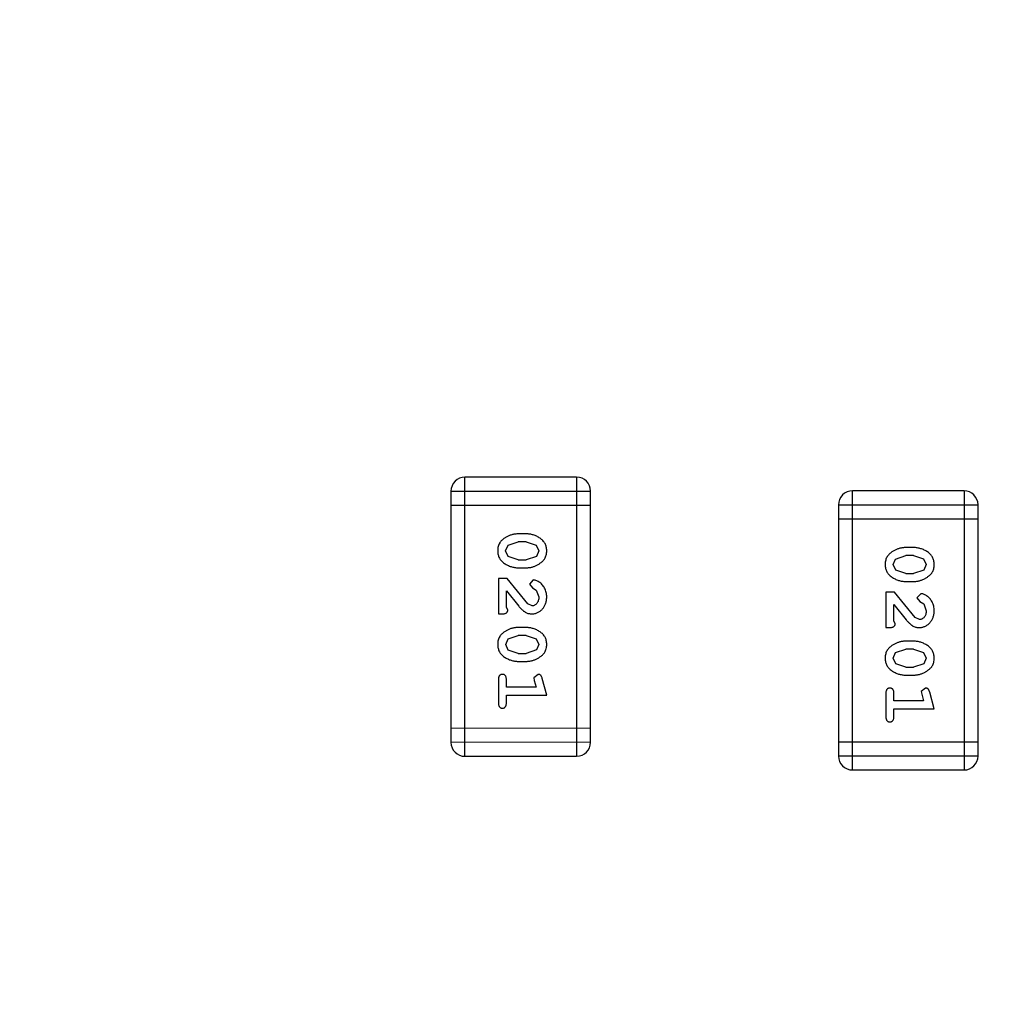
# Model space of a CAD drawing. Header units: millimetres. Extents: x -49 to 165, y -182 to -55.
# Tile 61 of 93: x 138.75 to 140.88, y -133.91 to -131.76. Entities that reach past the tile are written whole.
import ezdxf

# ---------------------------------------------------------------- set-up
doc = ezdxf.new("R2010")
doc.units = ezdxf.units.MM
doc.header["$LTSCALE"] = 1.21
doc.header["$MEASUREMENT"] = 0
doc.header["$PDMODE"] = 3
doc.header["$PDSIZE"] = 0.3125
doc.layers.get('0').update_dxf_attribs({"linetype": 'CONTINUOUS'})
doc.layers.get('DEFPOINTS').update_dxf_attribs({"linetype": 'CONTINUOUS'})
doc.layers.add('Dim', color=3, linetype='CONTINUOUS', lineweight=25)
doc.styles.get("Standard").update_dxf_attribs({"font": 'txt', "width": 0.8})
doc.dimstyles.get("Standard").update_dxf_attribs({"dimtxt": 0.15625, "dimasz": 0.1875, "dimexe": 0.125, "dimexo": 0.0625, "dimgap": 0.09, "dimtad": 0, "dimtih": 1, "dimtoh": 1, "dimzin": 4, "dimdsep": 46, "dimtxsty": 'Standard', "dimblk": '_FILLED', "dimblk1": '_FILLED', "dimblk2": '_FILLED', "dimcen": 0.09, "dimazin": 1, "dimtp": 0.01, "dimtm": 0.01, "dimtfac": 1, "dimtofl": 0, "dimtmove": 0, "dimatfit": 3, "dimldrblk": '_FILLED', "dimfxl": 1, "dimtolj": 1, "dimtzin": 4, "dimarcsym": 0})

# ---------------------------------------------------------------- blocks, each defined once
blk = doc.blocks.new('_FILLED')
at = {"color": 0, "linetype": 'ByBlock'}
blk.add_solid([(0, 0), (-1, 0.1667), (-1, -0.1667)], dxfattribs=at)
blk = doc.blocks.new('*D78')
at = {"layer": 'DEFPOINTS', "color": 0}
for p in [(146.8002, -131.0672), (123.0081, -153.3778), (123.0081, -165.0068)]:
    blk.add_point(p, dxfattribs=at)
at = {"layer": 'Dim', "color": 0, "lineweight": -2}
for p, q in [((146.8002, -131.1297), (146.8002, -165.1318)), ((123.0081, -153.4403), (123.0081, -165.1318)), ((124.5081, -165.0068), (133.0142, -165.0068)), ((145.3002, -165.0068), (136.7942, -165.0068))]:
    blk.add_line(p, q, dxfattribs=at)
at = {"layer": 'Dim', "color": 0, "lineweight": -2, "xscale": 1.5, "yscale": 1.5, "zscale": 1.5, "rotation": 180}
blk.add_blockref('_FILLED', (123.0081, -165.0068), dxfattribs=at)
at = {"layer": 'Dim', "color": 0, "lineweight": -2, "xscale": 1.5, "yscale": 1.5, "zscale": 1.5}
blk.add_blockref('_FILLED', (146.8002, -165.0068), dxfattribs=at)
at = {"layer": 'Dim', "color": 0, "insert": (134.9042, -165.0068), "char_height": 1.5, "attachment_point": 5, "line_spacing_factor": 1.5}
blk.add_mtext('\\A1;23.8', dxfattribs=at)
blk = doc.blocks.new('*D80')
at = {"layer": 'DEFPOINTS', "color": 0}
for p in [(95.7094, -126.5744), (123.0081, -126.5744), (150.6978, -126.5744), (95.977, -134.8087), (104.0987, -139.2733)]:
    blk.add_point(p, dxfattribs=at)
at = {"layer": 'Dim', "color": 0, "lineweight": -2}
for p, q in [((95.6469, -126.5744), (94.6256, -126.5744)), ((104.0468, -139.3081), (99.4459, -142.398))]:
    blk.add_line(p, q, dxfattribs=at)
for start, end in [(183.04181, 193.91939), (199.96454, 210.84213)]:
    blk.add_arc((123.0081, -126.5744), 28.2575, start, end, dxfattribs=at)
at = {"layer": 'Dim', "color": 0, "lineweight": -2, "xscale": 1.5, "yscale": 1.5, "zscale": 1.5}
for p, rotation in [((94.7506, -126.5744), 91.52090279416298), ((99.5496, -142.3283), 302.3630280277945)]:
    blk.add_blockref('_FILLED', p, dxfattribs=dict(at, rotation=rotation))
at = {"layer": 'Dim', "color": 0, "insert": (95.977, -134.8087), "char_height": 1.5, "attachment_point": 5, "rotation": 286.942}
blk.add_mtext('\\A1;34%%d', dxfattribs=at)

msp = doc.modelspace()

# ---------------------------------------------------------------- linework, layer by layer
at = {"color": 6, "linetype": 'Continuous'}
for p, q in [((139.9614, -132.7578), (139.7176, -132.7578)), ((139.7176, -133.3674), (139.7176, -132.7578)), ((139.9614, -132.7578), (139.9614, -133.3674)), ((139.6871, -132.7883), (139.9919, -132.7883)), ((139.6871, -132.7883), (139.6871, -133.337)), ((139.9919, -133.3369), (139.9919, -132.7883)), ((140.8074, -132.7877), (140.5636, -132.7878)), ((140.5636, -133.3974), (140.5636, -132.7878)), ((140.8074, -132.7877), (140.8075, -133.3973)), ((139.6871, -132.8188), (139.9919, -132.8188)), ((140.5331, -132.8182), (140.8379, -132.8182)), ((140.5331, -132.8182), (140.5331, -133.3669)), ((140.8379, -133.3669), (140.8379, -132.8182)), ((140.5331, -132.8487), (140.8379, -132.8487)), ((139.8515, -132.8817), (139.8338, -132.8817)), ((139.8117, -132.9067), (139.834, -132.899)), ((139.8512, -132.899), (139.834, -132.899)), ((139.8512, -132.899), (139.873, -132.9063)), ((139.8064, -132.9188), (139.8117, -132.9067)), ((139.8123, -132.9311), (139.8064, -132.9188)), ((139.873, -132.9063), (139.8788, -132.9186)), ((139.8788, -132.9186), (139.8735, -132.9308)), ((140.6975, -132.9116), (140.6798, -132.9116)), ((139.834, -132.9383), (139.8123, -132.9311)), ((139.834, -132.9383), (139.8512, -132.9383)), ((139.8735, -132.9308), (139.8512, -132.9383)), ((140.6525, -132.9487), (140.6577, -132.9366)), ((140.6577, -132.9366), (140.68, -132.9289)), ((140.6972, -132.9289), (140.68, -132.9289)), ((140.6972, -132.9289), (140.719, -132.9362)), ((140.719, -132.9362), (140.7248, -132.9486)), ((139.8338, -132.9556), (139.8515, -132.9556)), ((140.6583, -132.961), (140.6525, -132.9487)), ((140.68, -132.9683), (140.6583, -132.961)), ((140.7195, -132.9607), (140.6972, -132.9683)), ((140.7248, -132.9486), (140.7195, -132.9607)), ((139.8096, -132.9792), (139.7907, -132.9792)), ((139.7907, -132.9792), (139.7907, -133.0563)), ((139.8546, -133.0343), (139.8096, -132.9792)), ((139.8668, -132.9824), (139.8584, -132.9912)), ((140.6798, -132.9856), (140.6975, -132.9856)), ((140.68, -132.9683), (140.6972, -132.9683)), ((139.808, -133.0422), (139.808, -133.006)), ((139.808, -133.006), (139.8351, -133.0396)), ((139.8584, -132.9912), (139.8649, -132.9997)), ((139.8649, -132.9997), (139.8734, -133.0047)), ((139.8734, -133.0047), (139.8788, -133.0195)), ((140.6556, -133.0092), (140.6367, -133.0092)), ((140.6367, -133.0092), (140.6367, -133.0863)), ((140.7006, -133.0642), (140.6556, -133.0092)), ((140.7128, -133.0123), (140.7044, -133.0211)), ((140.7044, -133.0211), (140.7109, -133.0296)), ((140.7109, -133.0296), (140.7194, -133.0346)), ((139.8112, -133.0477), (139.808, -133.0422)), ((139.8643, -133.039), (139.8546, -133.0343)), ((140.654, -133.0721), (140.654, -133.0359)), ((140.654, -133.0359), (140.6811, -133.0695)), ((140.7194, -133.0346), (140.7248, -133.0495)), ((139.7907, -133.0563), (139.7986, -133.0563)), ((140.6572, -133.0776), (140.654, -133.0721)), ((140.7103, -133.069), (140.7006, -133.0642)), ((139.8515, -133.0862), (139.8338, -133.0862)), ((140.6367, -133.0863), (140.6446, -133.0863)), ((139.8065, -133.1233), (139.8117, -133.1112)), ((139.8117, -133.1112), (139.834, -133.1035)), ((139.8512, -133.1035), (139.834, -133.1035)), ((139.8512, -133.1035), (139.873, -133.1108)), ((139.873, -133.1108), (139.8788, -133.1231)), ((140.6975, -133.1162), (140.6798, -133.1162)), ((139.8123, -133.1356), (139.8065, -133.1233)), ((139.834, -133.1429), (139.8123, -133.1356)), ((139.8735, -133.1353), (139.8513, -133.1429)), ((139.8788, -133.1231), (139.8735, -133.1353)), ((140.6578, -133.1411), (140.6801, -133.1335)), ((140.6973, -133.1335), (140.6801, -133.1335)), ((140.6973, -133.1335), (140.719, -133.1407)), ((139.8338, -133.1602), (139.8515, -133.1602)), ((139.834, -133.1429), (139.8513, -133.1429)), ((140.6525, -133.1532), (140.6578, -133.1411)), ((140.6583, -133.1655), (140.6525, -133.1532)), ((140.719, -133.1407), (140.7248, -133.1531)), ((140.7248, -133.1531), (140.7196, -133.1652)), ((140.6801, -133.1728), (140.6583, -133.1655)), ((140.6801, -133.1728), (140.6973, -133.1728)), ((140.7196, -133.1652), (140.6973, -133.1728)), ((139.7907, -133.1995), (139.7907, -133.2514)), ((139.808, -133.2168), (139.808, -133.1995)), ((139.8771, -133.1885), (139.8678, -133.1964)), ((139.8678, -133.1964), (139.8689, -133.2018)), ((139.8689, -133.2018), (139.873, -133.2168)), ((139.8961, -133.2341), (139.8863, -133.1975)), ((140.6798, -133.1901), (140.6975, -133.1901)), ((139.873, -133.2168), (139.808, -133.2168)), ((140.7231, -133.2184), (140.7138, -133.2263)), ((139.808, -133.2341), (139.8961, -133.2341)), ((139.808, -133.2514), (139.808, -133.2341)), ((140.6367, -133.2294), (140.6368, -133.2813)), ((140.6541, -133.2467), (140.6541, -133.2294)), ((140.719, -133.2467), (140.6541, -133.2467)), ((140.7138, -133.2263), (140.7149, -133.2317)), ((140.7149, -133.2317), (140.719, -133.2467)), ((140.7422, -133.264), (140.7323, -133.2274)), ((140.6541, -133.264), (140.7422, -133.264)), ((140.6541, -133.2813), (140.6541, -133.264)), ((139.9919, -133.3064), (139.6871, -133.3065)), ((139.9919, -133.3369), (139.6871, -133.337)), ((140.8379, -133.3364), (140.5331, -133.3364)), ((139.7176, -133.3674), (139.9614, -133.3674)), ((140.8379, -133.3669), (140.5331, -133.3669)), ((140.5636, -133.3974), (140.8075, -133.3973))]:
    msp.add_line(p, q, dxfattribs=at)
at = {"color": 7, "linetype": 'Continuous'}
msp.add_arc((123.0081, -126.5744), 24.48, 100.97933, 79.01595, dxfattribs=at)
at = {"color": 6, "linetype": 'Continuous'}
for centre, start, end in [((139.7176, -132.7883), 90.0045, 180.0045), ((139.9614, -132.7883), 0.0045, 90.0045), ((140.5636, -132.8182), 90.0045, 180.0045), ((140.8074, -132.8182), 0.0045, 90.0045), ((139.7176, -133.337), 180.0045, 270.0045), ((139.9614, -133.3369), 270.0045, 0.0045), ((140.5636, -133.3669), 180.0045, 270.0045), ((140.8074, -133.3669), 270.0045, 0.0045)]:
    msp.add_arc(centre, 0.0305, start, end, dxfattribs=at)
for points, knots in [([(139.8338, -132.8817), (139.8327, -132.8817), (139.8306, -132.8818), (139.8274, -132.8821), (139.8242, -132.8826), (139.8212, -132.8833), (139.8181, -132.8841), (139.8151, -132.8853), (139.8122, -132.8865), (139.8093, -132.888), (139.8065, -132.8896), (139.804, -132.8912), (139.8017, -132.8928), (139.7996, -132.8945), (139.7977, -132.8962), (139.796, -132.8979), (139.7946, -132.8996), (139.793, -132.902), (139.7914, -132.9052), (139.7901, -132.9094), (139.7893, -132.9139), (139.7892, -132.9171), (139.7891, -132.9188)], [0, 0, 0, 0, 0.049886, 0.09882, 0.148132, 0.19689, 0.246038, 0.295176, 0.345305, 0.395692, 0.445312, 0.491875, 0.535813, 0.577009, 0.616081, 0.652689, 0.687585, 0.720206, 0.785062, 0.85223, 0.923759, 1, 1, 1, 1]), ([(139.8961, -132.9185), (139.8961, -132.9171), (139.896, -132.9143), (139.8953, -132.9102), (139.8942, -132.9063), (139.8926, -132.9028), (139.8905, -132.8995), (139.888, -132.8964), (139.885, -132.8936), (139.8817, -132.8912), (139.8781, -132.889), (139.8744, -132.887), (139.8707, -132.8854), (139.8669, -132.8841), (139.8631, -132.883), (139.8593, -132.8823), (139.8554, -132.8818), (139.8528, -132.8817), (139.8515, -132.8817)], [0, 0, 0, 0, 0.06692, 0.130834, 0.19258, 0.252759, 0.312631, 0.373411, 0.436359, 0.501894, 0.568244, 0.632472, 0.69556, 0.757163, 0.818592, 0.878885, 0.939235, 1, 1, 1, 1]), ([(139.7891, -132.9188), (139.7892, -132.9202), (139.7893, -132.923), (139.79, -132.9271), (139.7911, -132.9309), (139.7927, -132.9345), (139.7947, -132.9378), (139.7972, -132.9409), (139.8002, -132.9437), (139.8036, -132.9461), (139.8072, -132.9483), (139.8108, -132.9503), (139.8145, -132.9519), (139.8183, -132.9533), (139.8221, -132.9543), (139.826, -132.9551), (139.8298, -132.9556), (139.8325, -132.9556), (139.8338, -132.9556)], [0, 0, 0, 0, 0.067217, 0.131051, 0.19272, 0.252824, 0.312745, 0.373449, 0.436041, 0.501494, 0.567761, 0.632087, 0.695096, 0.757109, 0.817993, 0.878657, 0.939311, 1, 1, 1, 1]), ([(139.8515, -132.9556), (139.8526, -132.9556), (139.8547, -132.9556), (139.8579, -132.9553), (139.8611, -132.9548), (139.8642, -132.9541), (139.8672, -132.9532), (139.8702, -132.9521), (139.8732, -132.9508), (139.8761, -132.9493), (139.8788, -132.9477), (139.8814, -132.946), (139.8837, -132.9444), (139.8858, -132.9427), (139.8876, -132.941), (139.8893, -132.9393), (139.8907, -132.9375), (139.8923, -132.9352), (139.8939, -132.932), (139.8952, -132.9278), (139.896, -132.9233), (139.8961, -132.9201), (139.8961, -132.9185)], [0, 0, 0, 0, 0.049855, 0.099516, 0.148482, 0.19758, 0.246804, 0.296268, 0.346517, 0.397047, 0.446826, 0.49336, 0.537801, 0.579207, 0.617974, 0.654833, 0.689171, 0.722088, 0.786392, 0.853518, 0.924186, 1, 1, 1, 1]), ([(140.6798, -132.9116), (140.6787, -132.9117), (140.6766, -132.9117), (140.6734, -132.912), (140.6703, -132.9125), (140.6672, -132.9132), (140.6641, -132.9141), (140.6611, -132.9152), (140.6582, -132.9164), (140.6553, -132.9179), (140.6525, -132.9195), (140.65, -132.9211), (140.6477, -132.9228), (140.6456, -132.9244), (140.6437, -132.9261), (140.6421, -132.9278), (140.6406, -132.9296), (140.639, -132.9319), (140.6374, -132.9351), (140.6361, -132.9393), (140.6353, -132.9439), (140.6352, -132.947), (140.6352, -132.9487)], [0, 0, 0, 0, 0.049886, 0.09882, 0.148132, 0.19689, 0.246038, 0.295176, 0.345305, 0.395692, 0.445312, 0.491875, 0.535813, 0.577009, 0.616081, 0.652689, 0.687585, 0.720206, 0.785062, 0.85223, 0.923759, 1, 1, 1, 1]), ([(140.7421, -132.9484), (140.7421, -132.947), (140.742, -132.9442), (140.7413, -132.9401), (140.7402, -132.9363), (140.7386, -132.9327), (140.7365, -132.9294), (140.734, -132.9263), (140.7311, -132.9236), (140.7277, -132.9211), (140.7241, -132.9189), (140.7204, -132.917), (140.7167, -132.9153), (140.7129, -132.914), (140.7091, -132.9129), (140.7053, -132.9122), (140.7014, -132.9117), (140.6988, -132.9117), (140.6975, -132.9116)], [0, 0, 0, 0, 0.06692, 0.130834, 0.19258, 0.252759, 0.312631, 0.373411, 0.436359, 0.501894, 0.568244, 0.632472, 0.69556, 0.757163, 0.818592, 0.878885, 0.939235, 1, 1, 1, 1]), ([(140.6352, -132.9487), (140.6352, -132.9501), (140.6353, -132.9529), (140.636, -132.957), (140.6371, -132.9609), (140.6387, -132.9645), (140.6407, -132.9678), (140.6432, -132.9708), (140.6462, -132.9736), (140.6496, -132.9761), (140.6532, -132.9783), (140.6568, -132.9802), (140.6606, -132.9819), (140.6643, -132.9832), (140.6681, -132.9843), (140.672, -132.985), (140.6759, -132.9855), (140.6785, -132.9856), (140.6798, -132.9856)], [0, 0, 0, 0, 0.067217, 0.131051, 0.19272, 0.252824, 0.312745, 0.373449, 0.436041, 0.501494, 0.567761, 0.632087, 0.695096, 0.757109, 0.817993, 0.878657, 0.939311, 1, 1, 1, 1]), ([(140.6975, -132.9856), (140.6986, -132.9856), (140.7007, -132.9855), (140.7039, -132.9852), (140.7071, -132.9847), (140.7102, -132.984), (140.7132, -132.9831), (140.7162, -132.982), (140.7192, -132.9807), (140.7221, -132.9792), (140.7248, -132.9776), (140.7274, -132.976), (140.7297, -132.9743), (140.7318, -132.9726), (140.7336, -132.9709), (140.7353, -132.9692), (140.7367, -132.9675), (140.7383, -132.9651), (140.7399, -132.9619), (140.7412, -132.9578), (140.742, -132.9532), (140.7421, -132.9501), (140.7421, -132.9484)], [0, 0, 0, 0, 0.049855, 0.099516, 0.148482, 0.19758, 0.246804, 0.296268, 0.346517, 0.397047, 0.446826, 0.49336, 0.537801, 0.579207, 0.617974, 0.654833, 0.689171, 0.722088, 0.786392, 0.853518, 0.924186, 1, 1, 1, 1]), ([(139.8961, -133.0196), (139.8961, -133.018), (139.8959, -133.0146), (139.8951, -133.0097), (139.8937, -133.0049), (139.8917, -133.0004), (139.8893, -132.9963), (139.8864, -132.9926), (139.8831, -132.9895), (139.8796, -132.987), (139.876, -132.985), (139.8727, -132.9835), (139.8696, -132.9826), (139.8677, -132.9825), (139.8668, -132.9824)], [0, 0, 0, 0, 0.098286, 0.193983, 0.289056, 0.384352, 0.477435, 0.566197, 0.652355, 0.737986, 0.818188, 0.887401, 0.94802, 1, 1, 1, 1]), ([(139.8634, -133.0563), (139.8645, -133.0563), (139.8667, -133.0562), (139.8699, -133.0558), (139.873, -133.0549), (139.876, -133.0538), (139.8788, -133.0523), (139.8816, -133.0506), (139.8841, -133.0484), (139.8866, -133.0461), (139.8888, -133.0434), (139.8908, -133.0406), (139.8924, -133.0375), (139.8938, -133.0343), (139.8948, -133.0309), (139.8956, -133.0273), (139.896, -133.0235), (139.8961, -133.021), (139.8961, -133.0196)], [0, 0, 0, 0, 0.060981, 0.120256, 0.178148, 0.236115, 0.293993, 0.352864, 0.413358, 0.476056, 0.539296, 0.602396, 0.665116, 0.728325, 0.792919, 0.859317, 0.928302, 1, 1, 1, 1]), ([(139.8788, -133.0195), (139.8788, -133.0209), (139.8787, -133.0236), (139.8778, -133.0274), (139.8765, -133.0308), (139.8745, -133.0337), (139.8723, -133.036), (139.8698, -133.0378), (139.8671, -133.0388), (139.8652, -133.039), (139.8643, -133.039)], [0, 0, 0, 0, 0.156344, 0.299348, 0.4327, 0.561, 0.682299, 0.791883, 0.89611, 1, 1, 1, 1]), ([(140.7421, -133.0496), (140.7421, -133.0479), (140.742, -133.0445), (140.7411, -133.0396), (140.7397, -133.0348), (140.7377, -133.0304), (140.7353, -133.0262), (140.7324, -133.0226), (140.7291, -133.0194), (140.7256, -133.0169), (140.722, -133.0149), (140.7187, -133.0135), (140.7157, -133.0125), (140.7137, -133.0124), (140.7128, -133.0123)], [0, 0, 0, 0, 0.098286, 0.193983, 0.289056, 0.384352, 0.477435, 0.566197, 0.652355, 0.737986, 0.818188, 0.887401, 0.94802, 1, 1, 1, 1]), ([(139.7986, -133.0563), (139.7997, -133.0563), (139.8016, -133.0563), (139.8043, -133.0558), (139.8066, -133.0552), (139.8083, -133.0541), (139.8096, -133.0528), (139.8105, -133.0513), (139.8111, -133.0495), (139.8112, -133.0483), (139.8112, -133.0477)], [0, 0, 0, 0, 0.1844, 0.34094, 0.473574, 0.586824, 0.690029, 0.789175, 0.890445, 1, 1, 1, 1]), ([(139.8351, -133.0396), (139.8358, -133.0404), (139.8373, -133.0421), (139.8395, -133.0445), (139.8417, -133.0466), (139.8436, -133.0485), (139.8455, -133.0501), (139.8473, -133.0515), (139.8489, -133.0526), (139.851, -133.0537), (139.8535, -133.0548), (139.8567, -133.0557), (139.86, -133.0562), (139.8622, -133.0563), (139.8634, -133.0563)], [0, 0, 0, 0, 0.103002, 0.197728, 0.285279, 0.365235, 0.437224, 0.502446, 0.560545, 0.611446, 0.707576, 0.80349, 0.900532, 1, 1, 1, 1]), ([(140.7094, -133.0863), (140.7105, -133.0862), (140.7127, -133.0861), (140.7159, -133.0857), (140.719, -133.0849), (140.722, -133.0837), (140.7249, -133.0823), (140.7276, -133.0805), (140.7302, -133.0784), (140.7326, -133.076), (140.7348, -133.0733), (140.7368, -133.0705), (140.7385, -133.0674), (140.7398, -133.0642), (140.7408, -133.0608), (140.7416, -133.0572), (140.7421, -133.0535), (140.7421, -133.0509), (140.7421, -133.0496)], [0, 0, 0, 0, 0.060981, 0.120256, 0.178148, 0.236115, 0.293993, 0.352864, 0.413358, 0.476056, 0.539296, 0.602396, 0.665116, 0.728325, 0.792919, 0.859317, 0.928302, 1, 1, 1, 1]), ([(140.7248, -133.0495), (140.7248, -133.0509), (140.7247, -133.0536), (140.7239, -133.0574), (140.7225, -133.0608), (140.7206, -133.0636), (140.7183, -133.066), (140.7158, -133.0677), (140.7131, -133.0687), (140.7112, -133.0689), (140.7103, -133.069)], [0, 0, 0, 0, 0.156344, 0.299348, 0.4327, 0.561, 0.682299, 0.791883, 0.89611, 1, 1, 1, 1]), ([(140.6811, -133.0695), (140.6819, -133.0704), (140.6833, -133.0721), (140.6856, -133.0744), (140.6877, -133.0765), (140.6897, -133.0784), (140.6915, -133.08), (140.6933, -133.0814), (140.6949, -133.0825), (140.697, -133.0836), (140.6995, -133.0847), (140.7027, -133.0856), (140.706, -133.0862), (140.7082, -133.0862), (140.7094, -133.0863)], [0, 0, 0, 0, 0.103002, 0.197728, 0.285279, 0.365235, 0.437224, 0.502446, 0.560545, 0.611446, 0.707576, 0.80349, 0.900532, 1, 1, 1, 1]), ([(139.8338, -133.0862), (139.8327, -133.0862), (139.8306, -133.0863), (139.8274, -133.0866), (139.8243, -133.0871), (139.8212, -133.0878), (139.8181, -133.0886), (139.8151, -133.0898), (139.8122, -133.091), (139.8093, -133.0925), (139.8066, -133.0941), (139.804, -133.0957), (139.8017, -133.0974), (139.7996, -133.099), (139.7977, -133.1007), (139.7961, -133.1024), (139.7946, -133.1041), (139.793, -133.1065), (139.7914, -133.1097), (139.7901, -133.1139), (139.7893, -133.1184), (139.7892, -133.1216), (139.7892, -133.1233)], [0, 0, 0, 0, 0.049886, 0.09882, 0.148132, 0.19689, 0.246038, 0.295176, 0.345305, 0.395692, 0.445312, 0.491875, 0.535813, 0.577009, 0.616081, 0.652689, 0.687585, 0.720206, 0.785062, 0.85223, 0.923759, 1, 1, 1, 1]), ([(139.8961, -133.123), (139.8961, -133.1216), (139.896, -133.1188), (139.8953, -133.1147), (139.8942, -133.1108), (139.8926, -133.1073), (139.8905, -133.104), (139.888, -133.1009), (139.8851, -133.0981), (139.8817, -133.0957), (139.8781, -133.0935), (139.8744, -133.0915), (139.8707, -133.0899), (139.8669, -133.0886), (139.8631, -133.0875), (139.8593, -133.0868), (139.8554, -133.0863), (139.8528, -133.0862), (139.8515, -133.0862)], [0, 0, 0, 0, 0.06692, 0.130834, 0.19258, 0.252759, 0.312631, 0.373411, 0.436359, 0.501894, 0.568244, 0.632472, 0.69556, 0.757163, 0.818592, 0.878885, 0.939235, 1, 1, 1, 1]), ([(140.6446, -133.0863), (140.6457, -133.0862), (140.6476, -133.0862), (140.6504, -133.0858), (140.6526, -133.0851), (140.6543, -133.084), (140.6556, -133.0827), (140.6565, -133.0812), (140.6571, -133.0795), (140.6572, -133.0782), (140.6572, -133.0776)], [0, 0, 0, 0, 0.1844, 0.34094, 0.473574, 0.586824, 0.690029, 0.789175, 0.890445, 1, 1, 1, 1]), ([(140.6798, -133.1162), (140.6787, -133.1162), (140.6766, -133.1162), (140.6734, -133.1165), (140.6703, -133.117), (140.6672, -133.1177), (140.6641, -133.1186), (140.6611, -133.1197), (140.6582, -133.121), (140.6553, -133.1224), (140.6526, -133.124), (140.65, -133.1256), (140.6477, -133.1273), (140.6456, -133.1289), (140.6437, -133.1306), (140.6421, -133.1323), (140.6407, -133.1341), (140.6391, -133.1364), (140.6374, -133.1396), (140.6361, -133.1438), (140.6353, -133.1484), (140.6352, -133.1516), (140.6352, -133.1532)], [0, 0, 0, 0, 0.049886, 0.09882, 0.148132, 0.19689, 0.246038, 0.295176, 0.345305, 0.395692, 0.445312, 0.491875, 0.535813, 0.577009, 0.616081, 0.652689, 0.687585, 0.720206, 0.785062, 0.85223, 0.923759, 1, 1, 1, 1]), ([(140.7421, -133.1529), (140.7421, -133.1515), (140.742, -133.1487), (140.7413, -133.1446), (140.7402, -133.1408), (140.7386, -133.1372), (140.7365, -133.1339), (140.734, -133.1309), (140.7311, -133.1281), (140.7277, -133.1256), (140.7241, -133.1234), (140.7204, -133.1215), (140.7167, -133.1198), (140.7129, -133.1185), (140.7091, -133.1174), (140.7053, -133.1167), (140.7014, -133.1162), (140.6988, -133.1162), (140.6975, -133.1162)], [0, 0, 0, 0, 0.06692, 0.130834, 0.19258, 0.252759, 0.312631, 0.373411, 0.436359, 0.501894, 0.568244, 0.632472, 0.69556, 0.757163, 0.818592, 0.878885, 0.939235, 1, 1, 1, 1]), ([(139.7892, -133.1233), (139.7892, -133.1247), (139.7893, -133.1275), (139.79, -133.1316), (139.7911, -133.1355), (139.7927, -133.139), (139.7947, -133.1424), (139.7972, -133.1454), (139.8002, -133.1482), (139.8036, -133.1507), (139.8072, -133.1528), (139.8108, -133.1548), (139.8146, -133.1565), (139.8183, -133.1578), (139.8221, -133.1588), (139.826, -133.1596), (139.8299, -133.1601), (139.8325, -133.1601), (139.8338, -133.1602)], [0, 0, 0, 0, 0.067217, 0.131051, 0.19272, 0.252824, 0.312745, 0.373449, 0.436041, 0.501494, 0.567761, 0.632087, 0.695096, 0.757109, 0.817993, 0.878657, 0.939311, 1, 1, 1, 1]), ([(139.8515, -133.1602), (139.8526, -133.1601), (139.8547, -133.1601), (139.8579, -133.1598), (139.8611, -133.1593), (139.8642, -133.1586), (139.8672, -133.1577), (139.8702, -133.1566), (139.8732, -133.1553), (139.8761, -133.1538), (139.8788, -133.1522), (139.8814, -133.1505), (139.8837, -133.1489), (139.8858, -133.1472), (139.8876, -133.1455), (139.8893, -133.1438), (139.8907, -133.1421), (139.8923, -133.1397), (139.8939, -133.1365), (139.8952, -133.1324), (139.896, -133.1278), (139.8961, -133.1246), (139.8961, -133.123)], [0, 0, 0, 0, 0.049855, 0.099516, 0.148482, 0.19758, 0.246804, 0.296268, 0.346517, 0.397047, 0.446826, 0.49336, 0.537801, 0.579207, 0.617974, 0.654833, 0.689171, 0.722088, 0.786392, 0.853518, 0.924186, 1, 1, 1, 1]), ([(140.6352, -133.1532), (140.6352, -133.1546), (140.6353, -133.1575), (140.636, -133.1616), (140.6371, -133.1654), (140.6387, -133.169), (140.6407, -133.1723), (140.6433, -133.1753), (140.6462, -133.1781), (140.6496, -133.1806), (140.6532, -133.1828), (140.6569, -133.1847), (140.6606, -133.1864), (140.6643, -133.1878), (140.6681, -133.1888), (140.672, -133.1896), (140.6759, -133.19), (140.6785, -133.1901), (140.6798, -133.1901)], [0, 0, 0, 0, 0.067217, 0.131051, 0.19272, 0.252824, 0.312745, 0.373449, 0.436041, 0.501494, 0.567761, 0.632087, 0.695096, 0.757109, 0.817993, 0.878657, 0.939311, 1, 1, 1, 1]), ([(140.6975, -133.1901), (140.6986, -133.1901), (140.7008, -133.19), (140.7039, -133.1897), (140.7071, -133.1892), (140.7102, -133.1885), (140.7132, -133.1876), (140.7162, -133.1865), (140.7192, -133.1852), (140.7221, -133.1837), (140.7248, -133.1821), (140.7274, -133.1805), (140.7297, -133.1788), (140.7318, -133.1771), (140.7337, -133.1754), (140.7353, -133.1737), (140.7367, -133.172), (140.7383, -133.1696), (140.7399, -133.1664), (140.7412, -133.1623), (140.742, -133.1577), (140.7421, -133.1546), (140.7421, -133.1529)], [0, 0, 0, 0, 0.049855, 0.099516, 0.148482, 0.19758, 0.246804, 0.296268, 0.346517, 0.397047, 0.446826, 0.49336, 0.537801, 0.579207, 0.617974, 0.654833, 0.689171, 0.722088, 0.786392, 0.853518, 0.924186, 1, 1, 1, 1]), ([(139.7994, -133.1885), (139.7988, -133.1885), (139.7976, -133.1886), (139.7959, -133.1891), (139.7944, -133.1899), (139.7931, -133.1911), (139.792, -133.1926), (139.7913, -133.1946), (139.7908, -133.1969), (139.7908, -133.1986), (139.7907, -133.1995)], [0, 0, 0, 0, 0.115051, 0.223278, 0.329269, 0.437893, 0.554681, 0.682591, 0.83103, 1, 1, 1, 1]), ([(139.808, -133.1995), (139.808, -133.1986), (139.808, -133.1969), (139.8075, -133.1946), (139.8068, -133.1926), (139.8057, -133.1911), (139.8044, -133.1899), (139.8029, -133.1891), (139.8012, -133.1886), (139.8, -133.1885), (139.7994, -133.1885)], [0, 0, 0, 0, 0.169102, 0.317658, 0.446239, 0.563118, 0.671828, 0.776546, 0.884858, 1, 1, 1, 1]), ([(139.8863, -133.1975), (139.886, -133.1967), (139.8855, -133.1951), (139.8847, -133.193), (139.8838, -133.1914), (139.8827, -133.1902), (139.8816, -133.1894), (139.8802, -133.1889), (139.8787, -133.1885), (139.8776, -133.1885), (139.8771, -133.1885)], [0, 0, 0, 0, 0.187321, 0.344927, 0.475328, 0.579604, 0.674244, 0.773631, 0.882025, 1, 1, 1, 1]), ([(140.6454, -133.2184), (140.6448, -133.2184), (140.6436, -133.2185), (140.6419, -133.219), (140.6404, -133.2198), (140.6391, -133.221), (140.638, -133.2226), (140.6373, -133.2245), (140.6368, -133.2268), (140.6368, -133.2285), (140.6367, -133.2294)], [0, 0, 0, 0, 0.115051, 0.223278, 0.329269, 0.437893, 0.554681, 0.682591, 0.83103, 1, 1, 1, 1]), ([(140.6541, -133.2294), (140.654, -133.2285), (140.654, -133.2268), (140.6535, -133.2245), (140.6528, -133.2226), (140.6517, -133.221), (140.6504, -133.2199), (140.6489, -133.219), (140.6472, -133.2185), (140.646, -133.2184), (140.6454, -133.2184)], [0, 0, 0, 0, 0.169102, 0.317658, 0.446239, 0.563118, 0.671828, 0.776546, 0.884858, 1, 1, 1, 1]), ([(140.7323, -133.2274), (140.732, -133.2266), (140.7315, -133.225), (140.7307, -133.223), (140.7298, -133.2213), (140.7288, -133.2201), (140.7276, -133.2193), (140.7262, -133.2188), (140.7247, -133.2184), (140.7237, -133.2184), (140.7231, -133.2184)], [0, 0, 0, 0, 0.187321, 0.344927, 0.475328, 0.579604, 0.674244, 0.773631, 0.882025, 1, 1, 1, 1]), ([(139.7907, -133.2514), (139.7908, -133.2523), (139.7908, -133.254), (139.7913, -133.2563), (139.792, -133.2583), (139.7931, -133.2598), (139.7944, -133.261), (139.7959, -133.2618), (139.7976, -133.2623), (139.7988, -133.2624), (139.7994, -133.2624)], [0, 0, 0, 0, 0.169012, 0.317488, 0.445429, 0.560977, 0.67065, 0.776666, 0.88492, 1, 1, 1, 1]), ([(139.7994, -133.2624), (139.8, -133.2624), (139.8012, -133.2623), (139.8029, -133.2618), (139.8044, -133.261), (139.8057, -133.2598), (139.8068, -133.2583), (139.8075, -133.2563), (139.808, -133.254), (139.808, -133.2523), (139.808, -133.2514)], [0, 0, 0, 0, 0.11517, 0.223509, 0.328254, 0.438012, 0.553651, 0.682263, 0.830856, 1, 1, 1, 1]), ([(140.6368, -133.2813), (140.6368, -133.2822), (140.6368, -133.2839), (140.6373, -133.2862), (140.638, -133.2882), (140.6391, -133.2897), (140.6404, -133.2909), (140.6419, -133.2917), (140.6436, -133.2923), (140.6448, -133.2923), (140.6454, -133.2923)], [0, 0, 0, 0, 0.169012, 0.317488, 0.445429, 0.560977, 0.67065, 0.776666, 0.88492, 1, 1, 1, 1]), ([(140.6454, -133.2923), (140.646, -133.2923), (140.6472, -133.2923), (140.6489, -133.2917), (140.6504, -133.2909), (140.6517, -133.2897), (140.6528, -133.2882), (140.6535, -133.2862), (140.654, -133.2839), (140.654, -133.2822), (140.6541, -133.2813)], [0, 0, 0, 0, 0.11517, 0.223509, 0.328254, 0.438012, 0.553651, 0.682263, 0.830856, 1, 1, 1, 1])]:
    msp.add_open_spline(points, degree=3, knots=knots, dxfattribs=at)

# ---------------------------------------------------------------- dimensions: what is measured, and where the dimension line sits
at = {"layer": 'Dim'}
dim = msp.add_angular_dim_2l(base=(95.977, -134.8087), line1=((123.0081, -126.5744), (104.0987, -139.2733)), line2=((95.7094, -126.5744), (150.6978, -126.5744)), dimstyle='Standard', override={"dimtxt": 1.5, "dimasz": 1.5, "dimtih": 0, "dimtoh": 0, "dimzin": 0, "dimcen": 0.198, "dimadec": 0, "dimazin": 0, "dimtp": 0, "dimtm": 0, "dimtdec": 4, "dimtzin": 0, "dimarcsym": 1}, dxfattribs=at)
dim.commit()
dim.dimension.update_dxf_attribs({"geometry": '*D80', "text_midpoint": (95.977, -134.8087)})
dim = msp.add_linear_dim(base=(123.0081, -165.0068), p1=(146.8002, -131.0672), p2=(123.0081, -153.3778), dimstyle='Standard', override={"dimtxt": 1.5, "dimasz": 1.5, "dimtih": 0, "dimtoh": 0, "dimdec": 1, "dimzin": 0, "dimcen": 0.198, "dimadec": 0, "dimazin": 0, "dimtp": 0, "dimtm": 0, "dimtdec": 4, "dimtzin": 0, "dimarcsym": 1}, dxfattribs=at)
dim.commit()
dim.dimension.update_dxf_attribs({"geometry": '*D78', "text_midpoint": (134.9042, -165.0068)})

doc.saveas('drawing.dxf')
